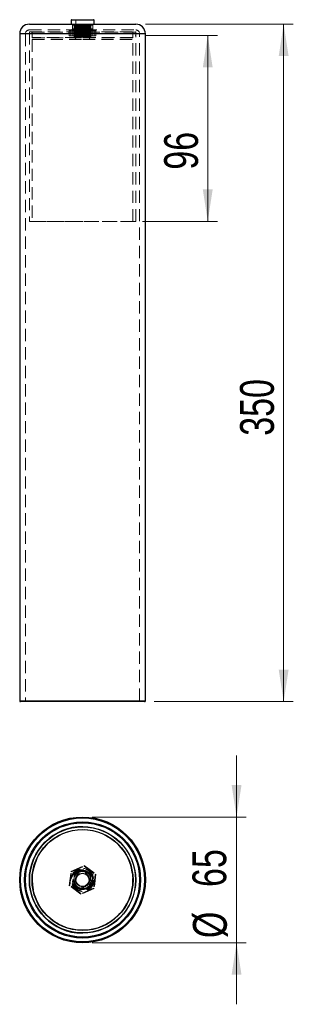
# Model space of a CAD drawing. Header units: millimetres. Extents: x 60 to 89, y 81 to 182.
import ezdxf

# ---------------------------------------------------------------- set-up
doc = ezdxf.new("R2010")
doc.units = ezdxf.units.MM
doc.header["$PDSIZE"] = -1
doc.linetypes.add('HIDDEN', pattern=[1.905, 1.27, -0.635])
doc.styles.add('SLDTEXTSTYLE0', font='TXT', dxfattribs={"width": 0.75})
doc.dimstyles.new('SLDDIMSTYLE0', dxfattribs={"dimtxt": 3.5, "dimasz": 3.302, "dimexe": 0, "dimexo": 0.0625, "dimgap": 0.875, "dimtad": 1, "dimlfac": 5, "dimrnd": 1e-09, "dimzin": 12, "dimdsep": 46, "dimtxsty": 'SLDTEXTSTYLE0', "dimsah": 1, "dimcen": 0.09, "dimadec": 0, "dimazin": 3, "dimtfac": 1, "dimtmove": 0, "dimatfit": 0, "dimfxl": 0, "dimfrac": 2, "dimtolj": 1, "dimtzin": 12, "dimarcsym": 0})
doc.dimstyles.new('SLDDIMSTYLE1', dxfattribs={"dimtxt": 3.5, "dimasz": 3.302, "dimexe": 0, "dimexo": 0.0625, "dimgap": 0.875, "dimtad": 1, "dimlfac": 5, "dimrnd": 1e-09, "dimzin": 12, "dimdsep": 46, "dimtxsty": 'SLDTEXTSTYLE0', "dimsah": 1, "dimcen": 0.09, "dimadec": 0, "dimazin": 3, "dimtfac": 1, "dimtofl": 0, "dimtmove": 0, "dimatfit": 3, "dimfxl": 0, "dimfrac": 2, "dimtolj": 1, "dimtzin": 12, "dimarcsym": 0})

# ---------------------------------------------------------------- blocks, each defined once
blk = doc.blocks.new('_D')
at = {"color": 7, "linetype": 'Continuous', "lineweight": 18}
for p, q in [((73.27, 180.63), (80.71, 180.63)), ((79.71, 161.43), (79.71, 180.63)), ((72.96, 161.43), (80.71, 161.43))]:
    blk.add_line(p, q, dxfattribs=at)
for points in [[(79.71, 180.63), (79.2, 177.33), (80.22, 177.33)], [(79.71, 161.43), (80.22, 164.73), (79.2, 164.73)]]:
    blk.add_solid(points, dxfattribs=at)
at = {"color": 7, "linetype": 'Continuous', "lineweight": 18, "insert": (75.2, 166.77), "char_height": 3.5, "attachment_point": 1, "rotation": 90, "style": 'SLDTEXTSTYLE0'}
blk.add_mtext('96', dxfattribs=at)
blk = doc.blocks.new('_D_1')
at = {"color": 7, "linetype": 'Continuous', "lineweight": 18}
for p, q in [((73.26, 181.81), (88.56, 181.81)), ((87.56, 181.81), (87.56, 111.81)), ((74.16, 111.81), (88.56, 111.81))]:
    blk.add_line(p, q, dxfattribs=at)
for points in [[(87.56, 181.81), (87.05, 178.51), (88.07, 178.51)], [(87.56, 111.81), (88.07, 115.11), (87.05, 115.11)]]:
    blk.add_solid(points, dxfattribs=at)
at = {"color": 7, "linetype": 'Continuous', "lineweight": 18, "insert": (83.05, 139.28), "char_height": 3.5, "attachment_point": 1, "rotation": 90, "style": 'SLDTEXTSTYLE0'}
blk.add_mtext('350', dxfattribs=at)
blk = doc.blocks.new('_D_2')
at = {"color": 7, "linetype": 'Continuous', "lineweight": 18}
for p, q in [((82.69, 99.89), (82.69, 106.24)), ((67.76, 99.89), (83.69, 99.89)), ((82.69, 99.89), (82.69, 86.89)), ((67.76, 86.89), (83.69, 86.89)), ((82.69, 86.89), (82.69, 80.54))]:
    blk.add_line(p, q, dxfattribs=at)
for points in [[(82.69, 99.89), (83.2, 103.19), (82.18, 103.19)], [(82.69, 86.89), (82.18, 83.59), (83.2, 83.59)]]:
    blk.add_solid(points, dxfattribs=at)
at = {"color": 7, "linetype": 'Continuous', "lineweight": 18, "char_height": 3.5, "attachment_point": 1, "rotation": 90, "style": 'SLDTEXTSTYLE0'}
for s, insert in [('65', (78.12, 92.66)), ('%%c', (78.18, 87.38))]:
    blk.add_mtext(s, dxfattribs=dict(at, insert=insert))

msp = doc.modelspace()

# ---------------------------------------------------------------- linework, layer by layer
at = {"color": 7, "linetype": 'Continuous', "lineweight": 25}
for p, q in [((65.5724, 182.2074), (65.5724, 181.8074)), ((65.6324, 182.2674), (66.7053, 182.2674)), ((66.7053, 182.2674), (67.8924, 182.2674)), ((67.9524, 181.8074), (67.9524, 182.2074)), ((61.2624, 181.8074), (72.2624, 181.8074)), ((60.2624, 180.8074), (60.2624, 111.9074)), ((73.2624, 111.9074), (73.2624, 180.8074)), ((73.1624, 111.8074), (60.3624, 111.8074))]:
    msp.add_line(p, q, dxfattribs=at)
at = {"color": 1, "linetype": 'Continuous', "lineweight": 25}
for p, q in [((66.7023, 182.2074), (65.5724, 182.2074)), ((67.9524, 182.2074), (66.7023, 182.2074)), ((73.2624, 180.8074), (60.2624, 180.8074)), ((60.2624, 111.9074), (73.2624, 111.9074))]:
    msp.add_line(p, q, dxfattribs=at)
at = {"color": 7, "linetype": 'HIDDEN', "lineweight": 18}
for p, q in [((65.5724, 182.2074), (67.9524, 182.2074)), ((66.0744, 182.2074), (66.0744, 180.4074)), ((66.0792, 182.2074), (67.4503, 182.2074)), ((67.4504, 180.4074), (67.4504, 182.2074)), ((61.2624, 181.2074), (72.2624, 181.2074)), ((65.3959, 181.1474), (65.4595, 181.2074)), ((65.5656, 181.1474), (65.3959, 181.1474)), ((65.3959, 181.1474), (65.3959, 180.6074)), ((65.5656, 181.1474), (65.6212, 181.2074)), ((65.5656, 181.1474), (65.5656, 180.6074)), ((66.932, 181.1474), (65.5656, 181.1474)), ((65.7124, 181.7074), (67.8124, 181.7074)), ((65.7124, 181.7074), (65.7124, 181.3074)), ((65.7124, 181.3074), (67.8124, 181.3074)), ((65.7624, 181.2074), (65.7624, 180.6074)), ((67.5793, 181.7874), (65.8954, 181.7874)), ((65.8954, 181.7874), (65.8954, 181.6244)), ((65.8954, 181.4494), (65.8954, 181.4244)), ((65.8954, 181.2494), (65.8954, 181.2244)), ((65.9096, 181.5027), (65.9096, 181.5527)), ((65.9096, 181.3027), (65.9096, 181.3527)), ((65.9096, 181.1027), (65.9096, 181.1527)), ((65.9313, 181.7371), (65.9313, 181.6871)), ((65.9313, 181.5371), (65.9313, 181.4871)), ((65.9313, 181.3371), (65.9313, 181.2871)), ((65.9313, 181.1371), (65.9313, 181.0871)), ((65.9455, 181.5904), (65.9455, 181.6154)), ((65.9455, 181.3904), (65.9455, 181.4154)), ((65.9455, 181.1904), (65.9455, 181.2154)), ((66.6006, 181.2074), (66.5927, 181.1474)), ((66.5927, 181.1474), (66.5927, 180.6074)), ((66.932, 181.1474), (66.9241, 181.2074)), ((66.932, 181.1474), (66.932, 180.6074)), ((68.1288, 181.1474), (66.932, 181.1474)), ((67.5793, 181.6904), (67.5793, 181.7874)), ((67.5793, 181.4904), (67.5793, 181.5154)), ((67.5793, 181.2904), (67.5793, 181.3154)), ((67.5793, 181.0904), (67.5793, 181.1154)), ((67.589, 181.7874), (67.6293, 181.7874)), ((67.5935, 181.6371), (67.5935, 181.5871)), ((67.5935, 181.4371), (67.5935, 181.3871)), ((67.5935, 181.2371), (67.5935, 181.1871)), ((67.6151, 181.6027), (67.6151, 181.6527)), ((67.6151, 181.4027), (67.6151, 181.4527)), ((67.6151, 181.2027), (67.6151, 181.2527)), ((67.6293, 181.7874), (67.6293, 181.7244)), ((67.6293, 181.5494), (67.6293, 181.5244)), ((67.6293, 181.3494), (67.6293, 181.3244)), ((67.6293, 181.1494), (67.6293, 181.1244)), ((67.7624, 180.6074), (67.7624, 181.2074)), ((67.8124, 181.3074), (67.8124, 181.7074)), ((67.9035, 181.2074), (67.9592, 181.1474)), ((67.9592, 181.1474), (67.9592, 180.6074)), ((68.0652, 181.2074), (68.1288, 181.1474)), ((68.1288, 181.1474), (68.1288, 180.6074)), ((60.2624, 180.8074), (73.2624, 180.8074)), ((72.6624, 180.8074), (60.8624, 180.8074)), ((60.8624, 180.8074), (60.8624, 111.9074)), ((61.2624, 180.9874), (61.2624, 161.4274)), ((72.2581, 180.9874), (61.2666, 180.9874)), ((61.2824, 181.0074), (66.8073, 181.0074)), ((61.5624, 180.9874), (61.5624, 180.4274)), ((61.5624, 180.2074), (66.805, 180.2074)), ((61.5624, 180.2074), (61.5624, 161.4274)), ((61.5625, 180.9874), (71.9622, 180.9874)), ((71.9622, 180.4274), (61.5625, 180.4274)), ((61.5824, 180.4074), (66.8049, 180.4074)), ((65.3959, 180.6074), (65.5656, 180.6074)), ((65.5656, 180.6074), (66.932, 180.6074)), ((65.8954, 181.0494), (65.8954, 181.0244)), ((65.8954, 180.8494), (65.8954, 180.8244)), ((65.8954, 180.6494), (65.8954, 180.6244)), ((65.8954, 180.4494), (65.8954, 180.4244)), ((65.9096, 180.9027), (65.9096, 180.9527)), ((65.9096, 180.7027), (65.9096, 180.7527)), ((65.9096, 180.5027), (65.9096, 180.5527)), ((65.9313, 180.9371), (65.9313, 180.8871)), ((65.9313, 180.7371), (65.9313, 180.6871)), ((65.9313, 180.5371), (65.9313, 180.4871)), ((65.9455, 180.9904), (65.9455, 181.0154)), ((65.9455, 180.7904), (65.9455, 180.8154)), ((65.9455, 180.5904), (65.9455, 180.6154)), ((65.9455, 180.4154), (66.1066, 180.4074)), ((66.8049, 180.4074), (71.9424, 180.4074)), ((66.805, 180.2074), (71.9624, 180.2074)), ((66.8073, 181.0074), (72.2424, 181.0074)), ((66.932, 180.6074), (68.1288, 180.6074)), ((67.5793, 180.8904), (67.5793, 180.9154)), ((67.5793, 180.6904), (67.5793, 180.7154)), ((67.5793, 180.4904), (67.5793, 180.5154)), ((67.5935, 181.0371), (67.5935, 180.9871)), ((67.5935, 180.8371), (67.5935, 180.7871)), ((67.5935, 180.6371), (67.5935, 180.5871)), ((67.5935, 180.4371), (67.5935, 180.4074)), ((67.6151, 181.0027), (67.6151, 181.0527)), ((67.6151, 180.8027), (67.6151, 180.8527)), ((67.6151, 180.6027), (67.6151, 180.6527)), ((67.6151, 180.4074), (67.6151, 180.4527)), ((67.6293, 180.9494), (67.6293, 180.9244)), ((67.6293, 180.7494), (67.6293, 180.7244)), ((67.6293, 180.5494), (67.6293, 180.5244)), ((71.9624, 180.4274), (71.9624, 180.9874)), ((71.9624, 161.4274), (71.9624, 180.2074)), ((72.2624, 161.4274), (72.2624, 180.9874)), ((72.6624, 111.9074), (72.6624, 180.8074)), ((61.2666, 161.4274), (72.2581, 161.4274)), ((66.8073, 161.4074), (61.2824, 161.4074)), ((71.9622, 161.4274), (61.5625, 161.4274)), ((72.2424, 161.4074), (66.8073, 161.4074)), ((73.2624, 111.9074), (60.2624, 111.9074)), ((72.6624, 111.9074), (60.8624, 111.9074)), ((65.5656, 94.2749), (66.932, 94.8679)), ((65.6212, 94.2336), (66.9241, 94.7991)), ((66.932, 94.8679), (66.9241, 94.7991)), ((66.9241, 94.7991), (68.0652, 93.9535)), ((66.932, 94.8679), (68.1288, 93.9811)), ((65.3959, 92.795), (65.5656, 94.2749)), ((65.4595, 92.8226), (65.6212, 94.2336)), ((65.5656, 94.2749), (65.6212, 94.2336)), ((65.8982, 93.7857), (65.8954, 93.8406)), ((65.9455, 92.8503), (65.8982, 93.7857)), ((67.5935, 93.6443), (67.6151, 93.2168)), ((68.0652, 93.9535), (67.9035, 92.5424)), ((68.1288, 93.9811), (67.9592, 92.5012)), ((68.0652, 93.9535), (68.1288, 93.9811)), ((65.3959, 92.795), (65.4595, 92.8226)), ((66.5927, 91.9081), (65.3959, 92.795)), ((66.6006, 91.977), (65.4595, 92.8226)), ((65.9461, 92.8381), (65.9988, 92.777)), ((67.5551, 93.0436), (67.6151, 93.2168)), ((67.9592, 92.5012), (66.5927, 91.9081)), ((66.6006, 91.977), (66.5927, 91.9081)), ((67.9035, 92.5424), (66.6006, 91.977)), ((67.9035, 92.5424), (67.9592, 92.5012))]:
    msp.add_line(p, q, dxfattribs=at)
at = {"color": 7, "linetype": 'HIDDEN', "lineweight": 18, "flags": 128}
for points in [[(67.5935, 93.6443), (67.5935, 93.6443)], [(67.5935, 93.6443), (67.5935, 93.6443)], [(67.5935, 93.6443), (67.5935, 93.6443)], [(67.5935, 93.6443), (67.5935, 93.6443)], [(67.5935, 93.6443), (67.5935, 93.6443)], [(67.5935, 93.6443), (67.5935, 93.6443)], [(67.5935, 93.6443), (67.5935, 93.6443)], [(65.9096, 93.5592), (65.9096, 93.5592)], [(65.9096, 93.5592), (65.9096, 93.5592)], [(65.9096, 93.5592), (65.9096, 93.5592)], [(65.9096, 93.5592), (65.9096, 93.5592)], [(65.9096, 93.5592), (65.9096, 93.5592)], [(65.9096, 93.5592), (65.9096, 93.5592)], [(65.9313, 93.1317), (65.9313, 93.1317)], [(65.9313, 93.1317), (65.9313, 93.1317)], [(65.9313, 93.1317), (65.9313, 93.1317)], [(65.9313, 93.1317), (65.9313, 93.1317)], [(65.9313, 93.1317), (65.9313, 93.1317)], [(65.9313, 93.1317), (65.9313, 93.1317)], [(65.9313, 93.1317), (65.9313, 93.1317)], [(67.6151, 93.2168), (67.6151, 93.2168)], [(67.6151, 93.2168), (67.6151, 93.2168)], [(67.6151, 93.2168), (67.6151, 93.2168)], [(67.6151, 93.2168), (67.6151, 93.2168)], [(67.6151, 93.2168), (67.6151, 93.2168)], [(67.6151, 93.2168), (67.6151, 93.2168)], [(67.6151, 93.2168), (67.6151, 93.2168)]]:
    msp.add_lwpolyline(points, dxfattribs=at)
at = {"color": 7, "linetype": 'Continuous', "lineweight": 25}
for radius in [6.5, 6.4, 6, 5.9, 5.5, 5.48, 5.22, 5.2, 0.7, 0.688]:
    msp.add_circle((66.7624, 93.388), radius, dxfattribs=at)
at = {"color": 7, "linetype": 'HIDDEN', "lineweight": 18}
for radius in [5.48, 5.22, 5.18, 1.19, 1.15, 1.15, 1.13, 1.05, 1, 0.9, 0.748]:
    msp.add_circle((66.7624, 93.388), radius, dxfattribs=at)
at = {"color": 7, "linetype": 'Continuous', "lineweight": 25}
for centre, radius, start, end in [((65.6324, 182.2074), 0.06, 90, 180), ((67.8924, 182.2074), 0.06, 0, 90), ((61.2624, 180.8074), 1, 90, 180), ((72.2624, 180.8074), 1, 0, 90), ((60.3624, 111.9074), 0.1, 180, 270), ((73.1624, 111.9074), 0.1, 270, 0)]:
    msp.add_arc(centre, radius, start, end, dxfattribs=at)
at = {"color": 7, "linetype": 'HIDDEN', "lineweight": 18}
for centre, radius, start, end in [((66.0144, 182.2074), 0.06, 0, 90), ((67.5104, 182.2074), 0.06, 90, 180), ((61.2624, 180.8074), 0.4, 90, 180), ((65.6124, 181.7074), 0.1, 0, 90), ((65.6124, 181.3074), 0.1, 270, 0), ((67.9124, 181.7074), 0.1, 90, 180), ((67.9124, 181.3074), 0.1, 180, 270), ((72.2624, 180.8074), 0.4, 0, 90), ((61.2824, 180.9874), 0.02, 90, 180), ((61.5424, 180.9874), 0.02, 0, 90), ((61.5824, 180.4274), 0.02, 180, 270), ((65.8624, 180.2074), 0.2, 0, 90), ((67.6624, 180.2074), 0.2, 90, 180), ((71.9424, 180.4274), 0.02, 270, 0), ((71.9824, 180.9874), 0.02, 90, 180), ((72.2424, 180.9874), 0.02, 0, 90), ((61.2824, 161.4274), 0.02, 180, 270), ((61.5424, 161.4274), 0.02, 270, 0), ((71.9824, 161.4274), 0.02, 180, 270), ((72.2424, 161.4274), 0.02, 270, 0), ((60.7624, 111.9074), 0.1, 270, 0), ((72.7624, 111.9074), 0.1, 180, 270), ((66.7624, 93.388), 5.5, 89.529921, 180), ((66.7624, 93.388), 0.998, 35.255709, 150.53305), ((66.7624, 93.388), 5.5, 180, 269.529921), ((66.7624, 93.388), 0.978, 213.35665, 227.89438), ((66.7624, 93.388), 0.998, 215.255709, 330.53305)]:
    msp.add_arc(centre, radius, start, end, dxfattribs=at)
at = {"color": 1, "linetype": 'Continuous', "lineweight": 25}
for start, end in [(89.529921, 180), (180, 269.529921)]:
    msp.add_arc((66.7624, 93.388), 5.5, start, end, dxfattribs=at)
at = {"color": 7, "linetype": 'HIDDEN', "lineweight": 18}
for points, knots in [([(67.5793, 181.6904), (67.5286, 181.6877), (67.3998, 181.681), (67.0979, 181.6699), (66.7117, 181.6574), (66.3333, 181.6449), (66.0505, 181.6338), (65.9392, 181.6271), (65.8954, 181.6244)], [0, 0, 0, 0, 0.12243314, 0.31121657, 0.5, 0.68878343, 0.87756686, 1, 1, 1, 1]), ([(65.9096, 181.5527), (65.9072, 181.5626), (65.9035, 181.5773), (65.8988, 181.6034), (65.8965, 181.6176), (65.8954, 181.6244)], [0, 0, 0, 0, 0.50980219, 0.764532, 1, 1, 1, 1]), ([(67.5793, 181.5154), (67.5636, 181.5145), (67.4805, 181.5097), (67.2743, 181.5015), (66.9329, 181.4891), (66.5883, 181.4787), (66.2913, 181.4681), (66.0515, 181.4587), (65.9473, 181.4525), (65.8954, 181.4494)], [0, 0, 0, 0, 0.04053514, 0.21564924, 0.39437487, 0.56954983, 0.71422312, 0.85776692, 1, 1, 1, 1]), ([(65.8954, 181.4494), (65.8965, 181.4549), (65.8994, 181.4694), (65.9041, 181.4888), (65.9078, 181.4981), (65.9096, 181.5027)], [0, 0, 0, 0, 0.23136591, 0.61499168, 1, 1, 1, 1]), ([(67.5793, 181.4904), (67.5286, 181.4877), (67.3998, 181.481), (67.0979, 181.4699), (66.7117, 181.4574), (66.3333, 181.4449), (66.0505, 181.4338), (65.9392, 181.4271), (65.8954, 181.4244)], [0, 0, 0, 0, 0.12243314, 0.31121657, 0.5, 0.68878343, 0.87756686, 1, 1, 1, 1]), ([(65.9096, 181.3527), (65.9072, 181.3626), (65.9035, 181.3773), (65.8988, 181.4034), (65.8965, 181.4176), (65.8954, 181.4244)], [0, 0, 0, 0, 0.50980219, 0.764532, 1, 1, 1, 1]), ([(67.5793, 181.3154), (67.5683, 181.3148), (67.4906, 181.3102), (67.2954, 181.3023), (66.9569, 181.2899), (66.5894, 181.2788), (66.2765, 181.2676), (66.038, 181.258), (65.9429, 181.2523), (65.8954, 181.2494)], [0, 0, 0, 0, 0.02866403, 0.20382168, 0.38253783, 0.55787799, 0.73632491, 0.8684741, 1, 1, 1, 1]), ([(65.8954, 181.2494), (65.8965, 181.2549), (65.8994, 181.2694), (65.9041, 181.2888), (65.9078, 181.2981), (65.9096, 181.3027)], [0, 0, 0, 0, 0.23136591, 0.61499168, 1, 1, 1, 1]), ([(67.5793, 181.2904), (67.5286, 181.2877), (67.3998, 181.281), (67.0979, 181.2699), (66.7117, 181.2574), (66.3333, 181.2449), (66.0505, 181.2338), (65.9392, 181.2271), (65.8954, 181.2244)], [0, 0, 0, 0, 0.12243314, 0.31121657, 0.5, 0.68878343, 0.87756686, 1, 1, 1, 1]), ([(65.9096, 181.1527), (65.9072, 181.1626), (65.9035, 181.1773), (65.8988, 181.2034), (65.8965, 181.2176), (65.8954, 181.2244)], [0, 0, 0, 0, 0.50980219, 0.764532, 1, 1, 1, 1]), ([(67.5793, 181.1154), (67.4951, 181.1113), (67.3324, 181.1034), (66.9795, 181.0908), (66.6141, 181.0796), (66.2695, 181.0674), (66.0263, 181.0577), (65.9301, 181.0516), (65.8954, 181.0494)], [0, 0, 0, 0, 0.19178677, 0.37050899, 0.5461432, 0.72448893, 0.90066802, 1, 1, 1, 1]), ([(65.8954, 181.0494), (65.8965, 181.0549), (65.8994, 181.0694), (65.9041, 181.0888), (65.9078, 181.0981), (65.9096, 181.1027)], [0, 0, 0, 0, 0.23136591, 0.61499168, 1, 1, 1, 1]), ([(67.5793, 181.0904), (67.5286, 181.0877), (67.3998, 181.081), (67.0979, 181.0699), (66.7117, 181.0574), (66.3333, 181.0449), (66.0505, 181.0338), (65.9392, 181.0271), (65.8954, 181.0244)], [0, 0, 0, 0, 0.12243314, 0.31121657, 0.5, 0.68878343, 0.87756686, 1, 1, 1, 1]), ([(67.5935, 181.5871), (67.5644, 181.5841), (67.5068, 181.5783), (67.3279, 181.5687), (67.0621, 181.5574), (66.7173, 181.5449), (66.3794, 181.5324), (66.1311, 181.5212), (65.9738, 181.5116), (65.9311, 181.5057), (65.9096, 181.5027)], [0, 0, 0, 0, 0.10255675, 0.20339971, 0.35169986, 0.5, 0.64830014, 0.79660029, 0.89744325, 1, 1, 1, 1]), ([(67.5935, 181.3871), (67.5644, 181.3841), (67.5068, 181.3783), (67.3279, 181.3687), (67.0621, 181.3574), (66.7173, 181.3449), (66.3794, 181.3324), (66.1311, 181.3212), (65.9738, 181.3116), (65.9311, 181.3057), (65.9096, 181.3027)], [0, 0, 0, 0, 0.10255675, 0.20339971, 0.35169986, 0.5, 0.64830014, 0.79660029, 0.89744325, 1, 1, 1, 1]), ([(67.5935, 181.1871), (67.5644, 181.1841), (67.5068, 181.1783), (67.3279, 181.1687), (67.0621, 181.1574), (66.7173, 181.1449), (66.3794, 181.1324), (66.1311, 181.1212), (65.9738, 181.1116), (65.9311, 181.1057), (65.9096, 181.1027)], [0, 0, 0, 0, 0.10255675, 0.20339971, 0.35169986, 0.5, 0.64830014, 0.79660029, 0.89744325, 1, 1, 1, 1]), ([(65.9461, 181.7936), (65.9453, 181.7894), (65.9424, 181.7746), (65.9375, 181.7531), (65.9333, 181.7424), (65.9313, 181.7371)], [0, 0, 0, 0, 0.168491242, 0.583334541, 1, 1, 1, 1]), ([(65.9313, 181.7371), (65.9603, 181.7341), (66.0179, 181.7283), (66.1968, 181.7187), (66.4627, 181.7074), (66.8074, 181.6949), (67.1453, 181.6824), (67.3937, 181.6712), (67.5509, 181.6616), (67.5936, 181.6557), (67.6151, 181.6527)], [0, 0, 0, 0, 0.10255675, 0.20339971, 0.35169986, 0.5, 0.64830014, 0.79660029, 0.89744325, 1, 1, 1, 1]), ([(65.9313, 181.6871), (65.9603, 181.6841), (66.0179, 181.6783), (66.1968, 181.6687), (66.4626, 181.6574), (66.8078, 181.6449), (67.1438, 181.6324), (67.3986, 181.6212), (67.498, 181.6143), (67.5383, 181.6115)], [0, 0, 0, 0, 0.11427658, 0.22664353, 0.39189091, 0.55713829, 0.72238567, 0.88763305, 1, 1, 1, 1]), ([(65.9313, 181.6871), (65.9336, 181.6775), (65.9372, 181.6631), (65.942, 181.6371), (65.9443, 181.6226), (65.9455, 181.6154)], [0, 0, 0, 0, 0.49874679, 0.74925987, 1, 1, 1, 1]), ([(65.9455, 181.5904), (65.9449, 181.5872), (65.9422, 181.5737), (65.9375, 181.5531), (65.9333, 181.5424), (65.9313, 181.5371)], [0, 0, 0, 0, 0.13200503, 0.56505146, 1, 1, 1, 1]), ([(65.9313, 181.5371), (65.9603, 181.5341), (66.0179, 181.5283), (66.1968, 181.5187), (66.4627, 181.5074), (66.8074, 181.4949), (67.1453, 181.4824), (67.3937, 181.4712), (67.5509, 181.4616), (67.5936, 181.4557), (67.6151, 181.4527)], [0, 0, 0, 0, 0.10255675, 0.20339971, 0.35169986, 0.5, 0.64830014, 0.79660029, 0.89744325, 1, 1, 1, 1]), ([(65.9313, 181.4871), (65.9603, 181.4841), (66.0179, 181.4783), (66.1968, 181.4687), (66.4626, 181.4574), (66.8078, 181.4449), (67.1438, 181.4324), (67.3986, 181.4212), (67.498, 181.4143), (67.5383, 181.4115)], [0, 0, 0, 0, 0.11427658, 0.22664353, 0.39189091, 0.55713829, 0.72238567, 0.88763305, 1, 1, 1, 1]), ([(65.9313, 181.4871), (65.9334, 181.4788), (65.9368, 181.4651), (65.9415, 181.4397), (65.9442, 181.4235), (65.9455, 181.4154)], [0, 0, 0, 0, 0.43834912, 0.71900853, 1, 1, 1, 1]), ([(65.9455, 181.3904), (65.9449, 181.3872), (65.9422, 181.3737), (65.9375, 181.3531), (65.9333, 181.3424), (65.9313, 181.3371)], [0, 0, 0, 0, 0.132005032, 0.565051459, 1, 1, 1, 1]), ([(65.9313, 181.3371), (65.9603, 181.3341), (66.0179, 181.3283), (66.1968, 181.3187), (66.4627, 181.3074), (66.8074, 181.2949), (67.1453, 181.2824), (67.3937, 181.2712), (67.5509, 181.2616), (67.5936, 181.2557), (67.6151, 181.2527)], [0, 0, 0, 0, 0.102556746, 0.20339971, 0.351699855, 0.5, 0.648300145, 0.79660029, 0.897443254, 1, 1, 1, 1]), ([(65.9313, 181.2871), (65.9603, 181.2841), (66.0179, 181.2783), (66.1968, 181.2687), (66.4626, 181.2574), (66.8078, 181.2449), (67.1438, 181.2324), (67.3986, 181.2212), (67.498, 181.2143), (67.5383, 181.2115)], [0, 0, 0, 0, 0.114276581, 0.226643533, 0.391890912, 0.55713829, 0.722385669, 0.887633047, 1, 1, 1, 1]), ([(65.9313, 181.2871), (65.9334, 181.2788), (65.9368, 181.2651), (65.9415, 181.2397), (65.9442, 181.2235), (65.9455, 181.2154)], [0, 0, 0, 0, 0.43834912, 0.71900853, 1, 1, 1, 1]), ([(65.9455, 181.1904), (65.9449, 181.1872), (65.9422, 181.1737), (65.9375, 181.1531), (65.9333, 181.1424), (65.9313, 181.1371)], [0, 0, 0, 0, 0.13200503, 0.56505146, 1, 1, 1, 1]), ([(65.9313, 181.1371), (65.9603, 181.1341), (66.0179, 181.1283), (66.1968, 181.1187), (66.4627, 181.1074), (66.8074, 181.0949), (67.1453, 181.0824), (67.3937, 181.0712), (67.5509, 181.0616), (67.5936, 181.0557), (67.6151, 181.0527)], [0, 0, 0, 0, 0.10255675, 0.20339971, 0.35169986, 0.5, 0.64830014, 0.79660029, 0.89744325, 1, 1, 1, 1]), ([(65.9313, 181.0871), (65.9334, 181.0788), (65.9368, 181.0651), (65.9415, 181.0397), (65.9442, 181.0235), (65.9455, 181.0154)], [0, 0, 0, 0, 0.43834912, 0.71900853, 1, 1, 1, 1]), ([(65.9313, 181.0871), (65.9603, 181.0841), (66.0179, 181.0783), (66.1968, 181.0687), (66.4627, 181.0574), (66.8074, 181.0449), (67.1453, 181.0324), (67.3937, 181.0212), (67.5509, 181.0116), (67.5936, 181.0057), (67.6151, 181.0027)], [0, 0, 0, 0, 0.102556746, 0.20339971, 0.351699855, 0.5, 0.648300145, 0.79660029, 0.897443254, 1, 1, 1, 1]), ([(65.9455, 181.6154), (65.9911, 181.6129), (66.0821, 181.6081), (66.2855, 181.6003), (66.5409, 181.5909), (66.8397, 181.5816), (67.1463, 181.5715), (67.4373, 181.5604), (67.5657, 181.5531), (67.6293, 181.5494)], [0, 0, 0, 0, 0.1113118, 0.22195752, 0.36882098, 0.51315678, 0.65837011, 0.83055258, 1, 1, 1, 1]), ([(65.9455, 181.5904), (65.9961, 181.5877), (66.1249, 181.581), (66.4268, 181.5699), (66.8131, 181.5574), (67.1915, 181.5449), (67.4742, 181.5338), (67.5855, 181.5271), (67.6293, 181.5244)], [0, 0, 0, 0, 0.12243314, 0.31121657, 0.5, 0.68878343, 0.87756686, 1, 1, 1, 1]), ([(65.9455, 181.4154), (65.9961, 181.4127), (66.12, 181.4063), (66.4049, 181.3958), (66.7638, 181.3838), (67.1229, 181.3724), (67.4361, 181.3605), (67.5661, 181.353), (67.6293, 181.3494)], [0, 0, 0, 0, 0.122395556, 0.299311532, 0.477023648, 0.653158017, 0.831458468, 1, 1, 1, 1]), ([(65.9455, 181.3904), (65.9961, 181.3877), (66.1249, 181.381), (66.4268, 181.3699), (66.8131, 181.3574), (67.1915, 181.3449), (67.4742, 181.3338), (67.5855, 181.3271), (67.6293, 181.3244)], [0, 0, 0, 0, 0.12243314, 0.31121657, 0.5, 0.68878343, 0.87756686, 1, 1, 1, 1]), ([(65.9455, 181.2154), (66.0057, 181.2123), (66.1267, 181.2061), (66.4038, 181.1958), (66.7389, 181.1845), (67.1014, 181.1733), (67.4164, 181.161), (67.5713, 181.1536), (67.6278, 181.1495), (67.6293, 181.1494)], [0, 0, 0, 0, 0.143074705, 0.287508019, 0.465514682, 0.641321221, 0.819810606, 0.995192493, 1, 1, 1, 1]), ([(65.9455, 181.1904), (65.9961, 181.1877), (66.1249, 181.181), (66.4268, 181.1699), (66.8131, 181.1574), (67.1915, 181.1449), (67.4742, 181.1338), (67.5855, 181.1271), (67.6293, 181.1244)], [0, 0, 0, 0, 0.12243314, 0.31121657, 0.5, 0.68878343, 0.87756686, 1, 1, 1, 1]), ([(67.5935, 181.6371), (67.5644, 181.6341), (67.5068, 181.6283), (67.3279, 181.6187), (67.062, 181.6074), (66.7177, 181.5949), (66.3778, 181.5825), (66.136, 181.5711), (66.0098, 181.5643), (65.9837, 181.5612), (65.9823, 181.5611)], [0, 0, 0, 0, 0.1135838, 0.22526955, 0.38951514, 0.55376073, 0.71800633, 0.88225192, 0.99393767, 1, 1, 1, 1]), ([(67.5935, 181.4371), (67.5644, 181.4341), (67.5068, 181.4283), (67.3279, 181.4187), (67.062, 181.4074), (66.7177, 181.3949), (66.3778, 181.3825), (66.136, 181.3711), (66.0098, 181.3643), (65.9837, 181.3612), (65.9823, 181.3611)], [0, 0, 0, 0, 0.1135838, 0.22526955, 0.38951514, 0.55376073, 0.71800633, 0.88225192, 0.99393767, 1, 1, 1, 1]), ([(67.5935, 181.2371), (67.5644, 181.2341), (67.5068, 181.2283), (67.3279, 181.2187), (67.062, 181.2074), (66.7177, 181.1949), (66.3778, 181.1825), (66.136, 181.1711), (66.0098, 181.1643), (65.9837, 181.1612), (65.9823, 181.1611)], [0, 0, 0, 0, 0.1135838, 0.22526955, 0.38951514, 0.55376073, 0.71800633, 0.88225192, 0.99393767, 1, 1, 1, 1]), ([(65.9988, 181.7874), (66.0336, 181.7858), (66.1527, 181.7801), (66.4265, 181.7699), (66.8131, 181.7574), (67.1914, 181.7449), (67.4742, 181.7338), (67.5855, 181.7271), (67.6293, 181.7244)], [0, 0, 0, 0, 0.08145554, 0.27905412, 0.47665271, 0.6742513, 0.87184989, 1, 1, 1, 1]), ([(67.5793, 181.6904), (67.5799, 181.6872), (67.5825, 181.6737), (67.5872, 181.6531), (67.5914, 181.6424), (67.5935, 181.6371)], [0, 0, 0, 0, 0.13200503, 0.56505146, 1, 1, 1, 1]), ([(67.5935, 181.5871), (67.5911, 181.5775), (67.5875, 181.5631), (67.5828, 181.5371), (67.5804, 181.5226), (67.5793, 181.5154)], [0, 0, 0, 0, 0.49874679, 0.74925987, 1, 1, 1, 1]), ([(67.5793, 181.4904), (67.5799, 181.4872), (67.5825, 181.4737), (67.5872, 181.4531), (67.5914, 181.4424), (67.5935, 181.4371)], [0, 0, 0, 0, 0.13200503, 0.56505146, 1, 1, 1, 1]), ([(67.5935, 181.3871), (67.5914, 181.3788), (67.5879, 181.3651), (67.5832, 181.3397), (67.5806, 181.3235), (67.5793, 181.3154)], [0, 0, 0, 0, 0.43834912, 0.71900853, 1, 1, 1, 1]), ([(67.5793, 181.2904), (67.5799, 181.2872), (67.5825, 181.2737), (67.5872, 181.2531), (67.5914, 181.2424), (67.5935, 181.2371)], [0, 0, 0, 0, 0.13200503, 0.56505146, 1, 1, 1, 1]), ([(67.5935, 181.1871), (67.5914, 181.1788), (67.5879, 181.1651), (67.5832, 181.1397), (67.5806, 181.1235), (67.5793, 181.1154)], [0, 0, 0, 0, 0.43834912, 0.71900853, 1, 1, 1, 1]), ([(67.5793, 181.0904), (67.5799, 181.0872), (67.5825, 181.0737), (67.5872, 181.0531), (67.5914, 181.0424), (67.5935, 181.0371)], [0, 0, 0, 0, 0.13200503, 0.56505146, 1, 1, 1, 1]), ([(67.6151, 181.6527), (67.6175, 181.6626), (67.6212, 181.6773), (67.6259, 181.7034), (67.6282, 181.7176), (67.6293, 181.7244)], [0, 0, 0, 0, 0.50980219, 0.764532, 1, 1, 1, 1]), ([(67.6293, 181.5494), (67.6282, 181.5549), (67.6254, 181.5694), (67.6206, 181.5888), (67.6169, 181.5981), (67.6151, 181.6027)], [0, 0, 0, 0, 0.23136591, 0.61499168, 1, 1, 1, 1]), ([(67.6151, 181.4527), (67.6175, 181.4626), (67.6212, 181.4773), (67.6259, 181.5034), (67.6282, 181.5176), (67.6293, 181.5244)], [0, 0, 0, 0, 0.50980219, 0.764532, 1, 1, 1, 1]), ([(67.6293, 181.3494), (67.6282, 181.3549), (67.6254, 181.3694), (67.6206, 181.3888), (67.6169, 181.3981), (67.6151, 181.4027)], [0, 0, 0, 0, 0.23136591, 0.61499168, 1, 1, 1, 1]), ([(67.6151, 181.2527), (67.6175, 181.2626), (67.6212, 181.2773), (67.6259, 181.3034), (67.6282, 181.3176), (67.6293, 181.3244)], [0, 0, 0, 0, 0.50980219, 0.764532, 1, 1, 1, 1]), ([(67.6293, 181.1494), (67.6282, 181.1549), (67.6254, 181.1694), (67.6206, 181.1888), (67.6169, 181.1981), (67.6151, 181.2027)], [0, 0, 0, 0, 0.23136591, 0.61499168, 1, 1, 1, 1]), ([(67.6151, 181.0527), (67.6175, 181.0626), (67.6212, 181.0773), (67.6259, 181.1034), (67.6282, 181.1176), (67.6293, 181.1244)], [0, 0, 0, 0, 0.50980219, 0.764532, 1, 1, 1, 1]), ([(65.9096, 180.9527), (65.9072, 180.9626), (65.9035, 180.9773), (65.8988, 181.0034), (65.8965, 181.0176), (65.8954, 181.0244)], [0, 0, 0, 0, 0.50980219, 0.764532, 1, 1, 1, 1]), ([(67.5793, 180.9154), (67.5286, 180.9127), (67.413, 180.9067), (67.156, 180.8971), (66.8424, 180.8863), (66.4893, 180.8755), (66.1306, 180.8624), (65.9734, 180.8537), (65.8954, 180.8494)], [0, 0, 0, 0, 0.12242495, 0.27964638, 0.43856056, 0.59436598, 0.79893605, 1, 1, 1, 1]), ([(65.8954, 180.8494), (65.8965, 180.8549), (65.8994, 180.8694), (65.9041, 180.8888), (65.9078, 180.8981), (65.9096, 180.9027)], [0, 0, 0, 0, 0.231365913, 0.614991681, 1, 1, 1, 1]), ([(67.5793, 180.8904), (67.5286, 180.8877), (67.3998, 180.881), (67.0979, 180.8699), (66.7117, 180.8574), (66.3333, 180.8449), (66.0505, 180.8338), (65.9392, 180.8271), (65.8954, 180.8244)], [0, 0, 0, 0, 0.122433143, 0.311216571, 0.5, 0.688783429, 0.877566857, 1, 1, 1, 1]), ([(65.9096, 180.7527), (65.9072, 180.7626), (65.9035, 180.7773), (65.8988, 180.8034), (65.8965, 180.8176), (65.8954, 180.8244)], [0, 0, 0, 0, 0.50980219, 0.764532, 1, 1, 1, 1]), ([(67.5793, 180.7154), (67.4903, 180.7111), (67.3108, 180.7024), (66.937, 180.6893), (66.5826, 180.6785), (66.2786, 180.6677), (66.0391, 180.6582), (65.9392, 180.6521), (65.8954, 180.6494)], [0, 0, 0, 0, 0.20106395, 0.40563402, 0.56143944, 0.72035362, 0.87757505, 1, 1, 1, 1]), ([(65.8954, 180.6494), (65.8965, 180.6549), (65.8994, 180.6694), (65.9041, 180.6888), (65.9078, 180.6981), (65.9096, 180.7027)], [0, 0, 0, 0, 0.231365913, 0.614991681, 1, 1, 1, 1]), ([(67.5793, 180.6904), (67.5286, 180.6877), (67.3998, 180.681), (67.0979, 180.6699), (66.7117, 180.6574), (66.3333, 180.6449), (66.0505, 180.6338), (65.9392, 180.6271), (65.8954, 180.6244)], [0, 0, 0, 0, 0.122433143, 0.311216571, 0.5, 0.688783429, 0.877566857, 1, 1, 1, 1]), ([(65.9096, 180.5527), (65.9072, 180.5626), (65.9035, 180.5773), (65.8988, 180.6034), (65.8965, 180.6176), (65.8954, 180.6244)], [0, 0, 0, 0, 0.50980219, 0.764532, 1, 1, 1, 1]), ([(67.5793, 180.5154), (67.5349, 180.513), (67.4466, 180.5083), (67.2414, 180.5004), (66.9719, 180.4905), (66.6468, 180.4805), (66.3375, 180.4699), (66.0675, 180.4595), (65.9525, 180.4528), (65.8954, 180.4494)], [0, 0, 0, 0, 0.108425, 0.2160397, 0.37505492, 0.53109706, 0.68908954, 0.84555463, 1, 1, 1, 1]), ([(65.8954, 180.4494), (65.8965, 180.4549), (65.8994, 180.4694), (65.9041, 180.4888), (65.9078, 180.4981), (65.9096, 180.5027)], [0, 0, 0, 0, 0.23136591, 0.61499168, 1, 1, 1, 1]), ([(67.5793, 180.4904), (67.5286, 180.4877), (67.3998, 180.481), (67.0979, 180.4699), (66.7117, 180.4574), (66.3333, 180.4449), (66.0505, 180.4338), (65.9392, 180.4271), (65.8954, 180.4244)], [0, 0, 0, 0, 0.122433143, 0.311216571, 0.5, 0.688783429, 0.877566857, 1, 1, 1, 1]), ([(67.5935, 180.9871), (67.5644, 180.9841), (67.5068, 180.9783), (67.3279, 180.9687), (67.0621, 180.9574), (66.7173, 180.9449), (66.3794, 180.9324), (66.1311, 180.9212), (65.9738, 180.9116), (65.9311, 180.9057), (65.9096, 180.9027)], [0, 0, 0, 0, 0.10255675, 0.20339971, 0.35169986, 0.5, 0.64830014, 0.79660029, 0.89744325, 1, 1, 1, 1]), ([(67.5935, 180.7871), (67.5644, 180.7841), (67.5068, 180.7783), (67.3279, 180.7687), (67.0621, 180.7574), (66.7173, 180.7449), (66.3794, 180.7324), (66.1311, 180.7212), (65.9738, 180.7116), (65.9311, 180.7057), (65.9096, 180.7027)], [0, 0, 0, 0, 0.102556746, 0.20339971, 0.351699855, 0.5, 0.648300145, 0.79660029, 0.897443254, 1, 1, 1, 1]), ([(67.5935, 180.5871), (67.5644, 180.5841), (67.5068, 180.5783), (67.3279, 180.5687), (67.0621, 180.5574), (66.7173, 180.5449), (66.3794, 180.5324), (66.1311, 180.5212), (65.9738, 180.5116), (65.9311, 180.5057), (65.9096, 180.5027)], [0, 0, 0, 0, 0.102556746, 0.20339971, 0.351699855, 0.5, 0.648300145, 0.79660029, 0.897443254, 1, 1, 1, 1]), ([(65.9455, 180.9904), (65.9449, 180.9872), (65.9422, 180.9737), (65.9375, 180.9531), (65.9333, 180.9424), (65.9313, 180.9371)], [0, 0, 0, 0, 0.13200503, 0.56505146, 1, 1, 1, 1]), ([(65.9313, 180.9371), (65.9603, 180.9341), (66.0179, 180.9283), (66.1968, 180.9187), (66.4627, 180.9074), (66.8074, 180.8949), (67.1453, 180.8824), (67.3937, 180.8712), (67.5509, 180.8616), (67.5936, 180.8557), (67.6151, 180.8527)], [0, 0, 0, 0, 0.10255675, 0.20339971, 0.35169986, 0.5, 0.64830014, 0.79660029, 0.89744325, 1, 1, 1, 1]), ([(65.9313, 180.8871), (65.9603, 180.8841), (66.0179, 180.8783), (66.1968, 180.8687), (66.4626, 180.8574), (66.8078, 180.8449), (67.1438, 180.8324), (67.3986, 180.8212), (67.498, 180.8143), (67.5383, 180.8115)], [0, 0, 0, 0, 0.114276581, 0.226643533, 0.391890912, 0.55713829, 0.722385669, 0.887633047, 1, 1, 1, 1]), ([(65.9313, 180.8871), (65.9334, 180.8788), (65.9368, 180.8651), (65.9415, 180.8397), (65.9442, 180.8235), (65.9455, 180.8154)], [0, 0, 0, 0, 0.438349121, 0.719008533, 1, 1, 1, 1]), ([(65.9455, 180.7904), (65.9449, 180.7872), (65.9422, 180.7737), (65.9375, 180.7531), (65.9333, 180.7424), (65.9313, 180.7371)], [0, 0, 0, 0, 0.13200503, 0.56505146, 1, 1, 1, 1]), ([(65.9313, 180.7371), (65.9603, 180.7341), (66.0179, 180.7283), (66.1968, 180.7187), (66.4627, 180.7074), (66.8074, 180.6949), (67.1453, 180.6824), (67.3937, 180.6712), (67.5509, 180.6616), (67.5936, 180.6557), (67.6151, 180.6527)], [0, 0, 0, 0, 0.102556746, 0.20339971, 0.351699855, 0.5, 0.648300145, 0.79660029, 0.897443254, 1, 1, 1, 1]), ([(65.9313, 180.6871), (65.9603, 180.6841), (66.0179, 180.6783), (66.1968, 180.6687), (66.4626, 180.6574), (66.8078, 180.6449), (67.1438, 180.6324), (67.3986, 180.6212), (67.498, 180.6143), (67.5383, 180.6115)], [0, 0, 0, 0, 0.114276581, 0.226643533, 0.391890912, 0.55713829, 0.722385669, 0.887633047, 1, 1, 1, 1]), ([(65.9313, 180.6871), (65.9334, 180.6788), (65.9368, 180.6651), (65.9415, 180.6397), (65.9442, 180.6235), (65.9455, 180.6154)], [0, 0, 0, 0, 0.43834912, 0.71900853, 1, 1, 1, 1]), ([(65.9455, 180.5904), (65.9449, 180.5872), (65.9422, 180.5737), (65.9375, 180.5531), (65.9333, 180.5424), (65.9313, 180.5371)], [0, 0, 0, 0, 0.13200503, 0.56505146, 1, 1, 1, 1]), ([(65.9313, 180.5371), (65.9603, 180.5341), (66.0179, 180.5283), (66.1968, 180.5187), (66.4627, 180.5074), (66.8074, 180.4949), (67.1453, 180.4824), (67.3937, 180.4712), (67.5509, 180.4616), (67.5936, 180.4557), (67.6151, 180.4527)], [0, 0, 0, 0, 0.10255675, 0.20339971, 0.35169986, 0.5, 0.64830014, 0.79660029, 0.89744325, 1, 1, 1, 1]), ([(65.9313, 180.4871), (65.9603, 180.4841), (66.0179, 180.4783), (66.1968, 180.4687), (66.4625, 180.4574), (66.8079, 180.4449), (67.1435, 180.4324), (67.4302, 180.4199), (67.5312, 180.4116), (67.5817, 180.4074)], [0, 0, 0, 0, 0.10853709, 0.21526047, 0.37220837, 0.52915628, 0.68610419, 0.84305209, 1, 1, 1, 1]), ([(65.9313, 180.4871), (65.9334, 180.4788), (65.9368, 180.4651), (65.9415, 180.4397), (65.9442, 180.4235), (65.9455, 180.4154)], [0, 0, 0, 0, 0.438349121, 0.719008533, 1, 1, 1, 1]), ([(65.9455, 181.0154), (65.9898, 181.013), (66.0781, 181.0083), (66.2834, 181.0004), (66.5528, 180.9905), (66.8779, 180.9805), (67.1873, 180.9699), (67.4572, 180.9595), (67.5722, 180.9528), (67.6293, 180.9494)], [0, 0, 0, 0, 0.108425, 0.2160397, 0.37505492, 0.53109706, 0.68908954, 0.84555463, 1, 1, 1, 1]), ([(65.9455, 180.9904), (65.9961, 180.9877), (66.1249, 180.981), (66.4268, 180.9699), (66.8131, 180.9574), (67.1915, 180.9449), (67.4742, 180.9338), (67.5855, 180.9271), (67.6293, 180.9244)], [0, 0, 0, 0, 0.12243314, 0.31121657, 0.5, 0.68878343, 0.87756686, 1, 1, 1, 1]), ([(65.9455, 180.8154), (65.9564, 180.8148), (66.0267, 180.8106), (66.1976, 180.8035), (66.4899, 180.7927), (66.8126, 180.7824), (67.13, 180.7721), (67.4069, 180.7613), (67.5605, 180.7542), (67.6201, 180.7501), (67.6293, 180.7494)], [0, 0, 0, 0, 0.02864622, 0.18425777, 0.3429742, 0.5, 0.6570258, 0.81574223, 0.97135378, 1, 1, 1, 1]), ([(65.9455, 180.7904), (65.9961, 180.7877), (66.1249, 180.781), (66.4268, 180.7699), (66.8131, 180.7574), (67.1915, 180.7449), (67.4742, 180.7338), (67.5855, 180.7271), (67.6293, 180.7244)], [0, 0, 0, 0, 0.12243314, 0.31121657, 0.5, 0.68878343, 0.87756686, 1, 1, 1, 1]), ([(65.9455, 180.6154), (66.0112, 180.6121), (66.1435, 180.6054), (66.4303, 180.5949), (66.7471, 180.5843), (67.069, 180.5743), (67.3263, 180.5645), (67.515, 180.5566), (67.5911, 180.5518), (67.6293, 180.5494)], [0, 0, 0, 0, 0.15444537, 0.31091046, 0.46890294, 0.62494508, 0.7839603, 0.891575, 1, 1, 1, 1]), ([(65.9455, 180.5904), (65.9961, 180.5877), (66.1249, 180.581), (66.4268, 180.5699), (66.8131, 180.5574), (67.1915, 180.5449), (67.4742, 180.5338), (67.5855, 180.5271), (67.6293, 180.5244)], [0, 0, 0, 0, 0.12243314, 0.31121657, 0.5, 0.68878343, 0.87756686, 1, 1, 1, 1]), ([(67.5935, 181.0371), (67.5644, 181.0341), (67.5068, 181.0283), (67.3279, 181.0187), (67.062, 181.0074), (66.7177, 180.9949), (66.3778, 180.9825), (66.136, 180.9711), (66.0098, 180.9643), (65.9837, 180.9612), (65.9823, 180.9611)], [0, 0, 0, 0, 0.1135838, 0.22526955, 0.38951514, 0.55376073, 0.71800633, 0.88225192, 0.99393767, 1, 1, 1, 1]), ([(67.5935, 180.8371), (67.5644, 180.8341), (67.5068, 180.8283), (67.3279, 180.8187), (67.062, 180.8074), (66.7177, 180.7949), (66.3778, 180.7825), (66.136, 180.7711), (66.0098, 180.7643), (65.9837, 180.7612), (65.9823, 180.7611)], [0, 0, 0, 0, 0.1135838, 0.22526955, 0.38951514, 0.55376073, 0.71800633, 0.88225192, 0.99393767, 1, 1, 1, 1]), ([(67.5935, 180.6371), (67.5644, 180.6341), (67.5068, 180.6283), (67.3279, 180.6187), (67.062, 180.6074), (66.7177, 180.5949), (66.3778, 180.5825), (66.136, 180.5711), (66.0098, 180.5643), (65.9837, 180.5612), (65.9823, 180.5611)], [0, 0, 0, 0, 0.113583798, 0.225269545, 0.389515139, 0.553760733, 0.718006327, 0.882251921, 0.993937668, 1, 1, 1, 1]), ([(67.5935, 180.9871), (67.5914, 180.9788), (67.5879, 180.9651), (67.5832, 180.9397), (67.5806, 180.9235), (67.5793, 180.9154)], [0, 0, 0, 0, 0.43834912, 0.71900853, 1, 1, 1, 1]), ([(67.5793, 180.8904), (67.5799, 180.8872), (67.5825, 180.8737), (67.5872, 180.8531), (67.5914, 180.8424), (67.5935, 180.8371)], [0, 0, 0, 0, 0.13200503, 0.56505146, 1, 1, 1, 1]), ([(67.5935, 180.7871), (67.5914, 180.7788), (67.5879, 180.7651), (67.5832, 180.7397), (67.5806, 180.7235), (67.5793, 180.7154)], [0, 0, 0, 0, 0.43834912, 0.71900853, 1, 1, 1, 1]), ([(67.5793, 180.6904), (67.5799, 180.6872), (67.5825, 180.6737), (67.5872, 180.6531), (67.5914, 180.6424), (67.5935, 180.6371)], [0, 0, 0, 0, 0.13200503, 0.56505146, 1, 1, 1, 1]), ([(67.5935, 180.5871), (67.5914, 180.5788), (67.5879, 180.5651), (67.5832, 180.5397), (67.5806, 180.5235), (67.5793, 180.5154)], [0, 0, 0, 0, 0.43834912, 0.71900853, 1, 1, 1, 1]), ([(67.5793, 180.4904), (67.5799, 180.4872), (67.5825, 180.4737), (67.5872, 180.4531), (67.5914, 180.4424), (67.5935, 180.4371)], [0, 0, 0, 0, 0.13200503, 0.56505146, 1, 1, 1, 1]), ([(67.6293, 180.9494), (67.6282, 180.9549), (67.6254, 180.9694), (67.6206, 180.9888), (67.6169, 180.9981), (67.6151, 181.0027)], [0, 0, 0, 0, 0.23136591, 0.61499168, 1, 1, 1, 1]), ([(67.6151, 180.8527), (67.6175, 180.8626), (67.6212, 180.8773), (67.6259, 180.9034), (67.6282, 180.9176), (67.6293, 180.9244)], [0, 0, 0, 0, 0.50980219, 0.764532, 1, 1, 1, 1]), ([(67.6293, 180.7494), (67.6282, 180.7549), (67.6254, 180.7694), (67.6206, 180.7888), (67.6169, 180.7981), (67.6151, 180.8027)], [0, 0, 0, 0, 0.231365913, 0.614991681, 1, 1, 1, 1]), ([(67.6151, 180.6527), (67.6175, 180.6626), (67.6212, 180.6773), (67.6259, 180.7034), (67.6282, 180.7176), (67.6293, 180.7244)], [0, 0, 0, 0, 0.50980219, 0.764532, 1, 1, 1, 1]), ([(67.6293, 180.5494), (67.6282, 180.5549), (67.6254, 180.5694), (67.6206, 180.5888), (67.6169, 180.5981), (67.6151, 180.6027)], [0, 0, 0, 0, 0.23136591, 0.61499168, 1, 1, 1, 1]), ([(67.6151, 180.4527), (67.6178, 180.4639), (67.6219, 180.4807), (67.6267, 180.5077), (67.6287, 180.5203), (67.6293, 180.5244)], [0, 0, 0, 0, 0.57024768, 0.85698688, 1, 1, 1, 1]), ([(67.5793, 93.9258), (67.5286, 93.9914), (67.3998, 94.1582), (67.0979, 94.3326), (66.7117, 94.3905), (66.3333, 94.2939), (66.0505, 94.09), (65.9392, 93.911), (65.8954, 93.8406)], [0, 0, 0, 0, 0.12243314, 0.31121657, 0.5, 0.68878343, 0.87756686, 1, 1, 1, 1]), ([(67.0542, 94.2073), (66.9684, 94.2355), (66.7967, 94.2917), (66.5111, 94.2709), (66.2352, 94.1645), (66.0226, 93.9873), (65.9335, 93.843), (65.8982, 93.7857)], [0, 0, 0, 0, 0.19967853, 0.39923334, 0.62329871, 0.8505542, 1, 1, 1, 1]), ([(67.0542, 94.2073), (66.9426, 94.2332), (66.7194, 94.285), (66.3788, 94.1928), (66.1312, 94.0083), (65.9738, 93.7851), (65.9311, 93.6349), (65.9096, 93.5592)], [0, 0, 0, 0, 0.22875229, 0.45750459, 0.68625688, 0.84180669, 1, 1, 1, 1]), ([(67.5935, 93.6443), (67.5789, 93.6849), (67.5315, 93.8173), (67.3885, 94.0139), (67.2021, 94.1492), (67.0828, 94.1961), (67.0542, 94.2073)], [0, 0, 0, 0, 0.16034508, 0.52292029, 0.88549551, 1, 1, 1, 1]), ([(67.5793, 93.9258), (67.5799, 93.9136), (67.5825, 93.8613), (67.5872, 93.7679), (67.5914, 93.6856), (67.5935, 93.6443)], [0, 0, 0, 0, 0.13200503, 0.56505146, 1, 1, 1, 1]), ([(65.9313, 93.1317), (65.9603, 93.0585), (66.0179, 92.9134), (66.1968, 92.7075), (66.4625, 92.5472), (66.8079, 92.4967), (67.1435, 92.5824), (67.4302, 92.7876), (67.5312, 92.9933), (67.5817, 93.0962)], [0, 0, 0, 0, 0.10853709, 0.21526047, 0.37220837, 0.52915628, 0.68610419, 0.84305209, 1, 1, 1, 1]), ([(65.9455, 92.8503), (65.9961, 92.7847), (66.1249, 92.6179), (66.4268, 92.4435), (66.8131, 92.3855), (67.1915, 92.4821), (67.4742, 92.6861), (67.5855, 92.865), (67.6293, 92.9354)], [0, 0, 0, 0, 0.12243314, 0.31121657, 0.5, 0.68878343, 0.87756686, 1, 1, 1, 1]), ([(66.1066, 92.6624), (66.1809, 92.6116), (66.3296, 92.51), (66.612, 92.4395), (66.919, 92.4532), (67.2129, 92.5788), (67.4581, 92.7948), (67.5395, 92.9933), (67.5817, 93.0962)], [0, 0, 0, 0, 0.14829846, 0.29659869, 0.47384249, 0.64857437, 0.81776764, 1, 1, 1, 1]), ([(67.5817, 93.0962), (67.592, 93.128), (67.6049, 93.1678), (67.6134, 93.2086), (67.6151, 93.2168)], [0, 0, 0, 0, 0.7998124, 1, 1, 1, 1]), ([(67.6151, 93.2168), (67.6178, 93.1627), (67.6219, 93.0814), (67.6267, 92.9883), (67.6287, 92.9486), (67.6293, 92.9354)], [0, 0, 0, 0, 0.57024768, 0.85698688, 1, 1, 1, 1])]:
    msp.add_open_spline(points, degree=3, knots=knots, dxfattribs=at)
at = {"color": 7, "linetype": 'Continuous', "lineweight": 0}
msp.add_point((72.2655, 180.6274), dxfattribs=at)

# ---------------------------------------------------------------- dimensions: what is measured, and where the dimension line sits
at = {"color": 7, "linetype": 'Continuous', "lineweight": 18}
for base, p1, p2, dimstyle, picture, middle in [((87.5597, 111.8074), (72.2624, 181.8074), (73.1624, 111.8074), 'SLDDIMSTYLE1', '_D_1', (87.5597, 143.1615)), ((79.7095, 180.6274), (71.9624, 161.4274), (72.2655, 180.6274), 'SLDDIMSTYLE0', '_D', (79.7095, 169.3538))]:
    dim = msp.add_linear_dim(base=base, p1=p1, p2=p2, angle=90, dimstyle=dimstyle, dxfattribs=at)
    dim.commit()
    dim.dimension.update_dxf_attribs({"geometry": picture, "text_midpoint": middle, "dimtype": 160})
dim = msp.add_linear_dim(base=(82.6875, 86.888), p1=(66.7624, 99.888), p2=(66.7624, 86.888), angle=90, text='%%c<>', dimstyle='SLDDIMSTYLE0', dxfattribs=at)
dim.commit()
dim.dimension.update_dxf_attribs({"geometry": '_D_2', "text_midpoint": (82.6875, 92.6072), "dimtype": 160})

doc.saveas('drawing.dxf')
